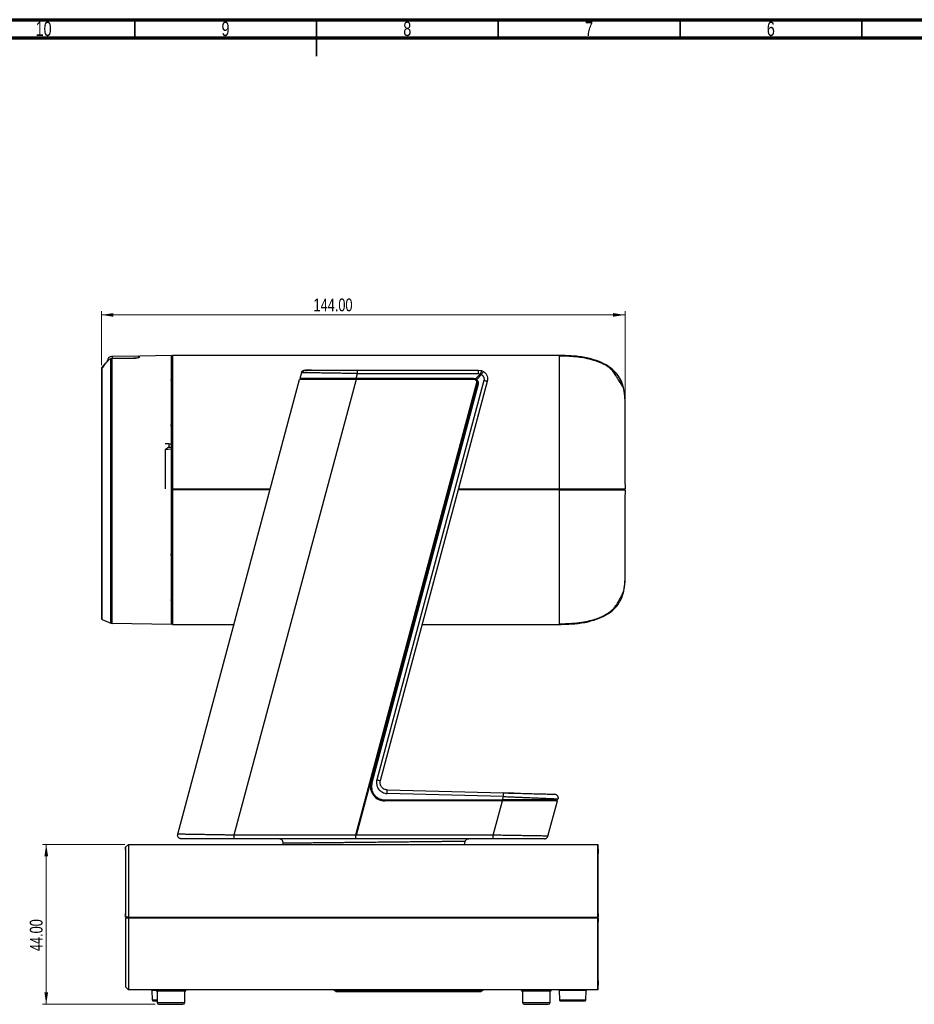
# Model space of a CAD drawing. Header units: millimetres. Extents: x 15 to 836, y 5 to 589.
# Tile 10 of 14: x 344 to 590, y 318 to 589. Entities that reach past the tile are written whole.
import ezdxf

# ---------------------------------------------------------------- set-up
doc = ezdxf.new("R2010")
doc.units = ezdxf.units.MM
doc.styles.add('SLDTEXTSTYLE0', font='TXT', dxfattribs={"width": 0.75})
doc.dimstyles.new('SLDDIMSTYLE1', dxfattribs={"dimtxt": 3.5, "dimasz": 3.302, "dimexe": 0, "dimexo": 0.0625, "dimgap": 0.875, "dimtad": 1, "dimrnd": 1e-09, "dimzin": 4, "dimdsep": 46, "dimtxsty": 'SLDTEXTSTYLE0', "dimsah": 1, "dimcen": 0.09, "dimadec": 0, "dimazin": 1, "dimtfac": 1, "dimtofl": 0, "dimtmove": 0, "dimatfit": 3, "dimfxl": 1, "dimfrac": 2, "dimtolj": 1, "dimtzin": 12, "dimarcsym": 0})

# ---------------------------------------------------------------- blocks, each defined once
blk = doc.blocks.new('_D_3')
at = {"color": 7, "linetype": 'Continuous', "lineweight": 0}
for p, q in [((366.35, 493.9), (366.35, 508.76)), ((366.35, 507.76), (510.35, 507.76)), ((510.35, 460.59), (510.35, 508.76))]:
    blk.add_line(p, q, dxfattribs=at)
at = {"color": 7, "linetype": 'Continuous', "lineweight": 18}
for points in [[(366.35, 507.76), (369.65, 507.25), (369.65, 508.26)], [(510.35, 507.76), (507.05, 508.26), (507.05, 507.25)]]:
    blk.add_solid(points, dxfattribs=at)
at = {"color": 7, "linetype": 'Continuous', "lineweight": 18, "insert": (424.67, 512.27), "char_height": 3.5, "attachment_point": 1, "style": 'SLDTEXTSTYLE0'}
blk.add_mtext('144.00', dxfattribs=at)
blk = doc.blocks.new('_D_4')
at = {"color": 7, "linetype": 'Continuous', "lineweight": 0}
for p, q in [((372.75, 362.04), (350.15, 362.04)), ((351.15, 362.04), (351.15, 318.04)), ((381.15, 318.04), (350.15, 318.04))]:
    blk.add_line(p, q, dxfattribs=at)
at = {"color": 7, "linetype": 'Continuous', "lineweight": 18}
for points in [[(351.15, 362.04), (350.64, 358.74), (351.66, 358.74)], [(351.15, 318.04), (351.66, 321.34), (350.64, 321.34)]]:
    blk.add_solid(points, dxfattribs=at)
at = {"color": 7, "linetype": 'Continuous', "lineweight": 18, "insert": (346.64, 332.68), "char_height": 3.5, "attachment_point": 1, "rotation": 90, "style": 'SLDTEXTSTYLE0'}
blk.add_mtext('44.00', dxfattribs=at)

msp = doc.modelspace()

# ---------------------------------------------------------------- linework, layer by layer
at = {"color": 7, "linetype": 'Continuous', "lineweight": 70}
for p, q in [((15, 589), (836, 589)), ((20, 584), (831, 584))]:
    msp.add_line(p, q, dxfattribs=at)
at = {"color": 7, "linetype": 'Continuous', "lineweight": 35}
for p, q in [((375.5, 584), (375.5, 589)), ((425.5, 589), (425.5, 579)), ((425.5, 584), (425.5, 589)), ((475.5, 584), (475.5, 589)), ((525.5, 584), (525.5, 589)), ((575.5, 584), (575.5, 589))]:
    msp.add_line(p, q, dxfattribs=at)
at = {"color": 7, "linetype": 'Continuous', "lineweight": 25}
for p, q in [((376.661, 496.434), (369.364, 496.306)), ((376.667, 496.015), (376.652, 496.434)), ((376.652, 496.116), (376.652, 496.434)), ((385.632, 496.59), (376.782, 496.436)), ((376.782, 496.099), (376.782, 496.436)), ((385.632, 422.59), (385.632, 496.59)), ((385.637, 496.29), (385.632, 496.19)), ((385.852, 496.29), (385.637, 496.29)), ((385.637, 496.29), (385.637, 459.896)), ((492.353, 496.59), (385.852, 496.59)), ((385.852, 496.59), (385.852, 459.89)), ((492.309, 496.364), (492.309, 496.59)), ((492.309, 496.59), (492.309, 496.364)), ((492.954, 496.391), (492.309, 496.412)), ((366.507, 493.122), (366.48, 493.214)), ((368.941, 495.663), (368.48, 495.481)), ((369.295, 422.876), (369.295, 495.733)), ((366.379, 493.091), (366.349, 492.901)), ((366.379, 493.09), (366.368, 493.02)), ((421.354, 491.849), (420.937, 490.29)), ((424.159, 492.574), (423.245, 492.574)), ((436.396, 490.29), (436.749, 491.608)), ((436.749, 492.59), (470.059, 492.59)), ((436.749, 491.608), (470.059, 491.608)), ((469.258, 490.16), (470.562, 491.521)), ((470.885, 491.352), (469.554, 489.962)), ((470.059, 492.59), (470.898, 492.445)), ((470.059, 491.608), (470.562, 491.521)), ((470.562, 491.521), (470.885, 491.352)), ((470.898, 492.445), (471.394, 492.204)), ((385.567, 489.554), (385.552, 490.029)), ((385.573, 489.504), (385.567, 489.554)), ((387.325, 364.849), (420.856, 489.99)), ((436.385, 489.99), (402.785, 364.59)), ((436.385, 489.99), (420.856, 489.99)), ((421.661, 490.29), (421.581, 489.99)), ((469.632, 489.39), (436.192, 364.59)), ((468.715, 489.99), (436.385, 489.99)), ((468.69, 490.29), (436.396, 490.29)), ((469.946, 488.656), (440.715, 378.943)), ((471.533, 489.695), (442.095, 379.832)), ((472.474, 489.443), (443.036, 379.58)), ((461.455, 457.863), (469.682, 488.733)), ((469.258, 490.16), (469.554, 489.962)), ((469.822, 489.629), (469.693, 489.146)), ((385.556, 477.179), (385.567, 478.237)), ((384.853, 472.315), (383.852, 472.238)), ((384.853, 472.315), (384.853, 471.375)), ((384.853, 472.315), (385.594, 472.315)), ((385.594, 472.315), (385.594, 471.375)), ((384.853, 471.375), (383.852, 470.672)), ((385.584, 470.769), (383.852, 470.672)), ((383.852, 470.672), (383.852, 459.891)), ((384.853, 471.375), (385.594, 471.375)), ((385.584, 470.769), (385.594, 471.375)), ((385.584, 459.89), (385.637, 459.896)), ((385.637, 459.59), (385.632, 459.59)), ((385.637, 459.896), (385.637, 459.59)), ((385.637, 459.896), (385.852, 459.895)), ((385.637, 459.59), (385.637, 422.89)), ((385.852, 459.59), (385.637, 459.59)), ((385.852, 459.89), (412.791, 459.89)), ((385.852, 459.59), (385.852, 422.59)), ((412.711, 459.59), (385.852, 459.59)), ((492.352, 459.59), (464.474, 459.59)), ((464.555, 459.89), (492.352, 459.89)), ((492.352, 459.59), (492.352, 459.89)), ((510.052, 459.89), (510.052, 459.59)), ((436.461, 364.584), (461.455, 457.863)), ((440.445, 379.02), (461.455, 457.863)), ((385.594, 447.809), (385.583, 448.463)), ((385.567, 440.943), (385.556, 442.01)), ((385.573, 440.62), (385.567, 440.943)), ((510.309, 434.559), (510.175, 433.251)), ((385.552, 429.152), (385.567, 429.627)), ((385.552, 429.152), (385.583, 428.162)), ((385.567, 429.627), (385.573, 429.677)), ((366.507, 423.921), (368.941, 422.947)), ((385.632, 422.59), (369.295, 422.876)), ((385.632, 422.99), (385.637, 422.89)), ((385.637, 422.89), (385.852, 422.89)), ((492.309, 422.771), (492.309, 422.819)), ((385.852, 422.59), (402.797, 422.59)), ((454.56, 422.59), (492.354, 422.59)), ((440.715, 378.943), (440.59, 377.99)), ((444.915, 377.063), (476.946, 376.224)), ((444.29, 374.29), (476.696, 374.29)), ((476.616, 373.99), (444.311, 373.99)), ((476.945, 375.218), (444.914, 376.056)), ((474.095, 364.584), (476.616, 373.99)), ((491.739, 373.99), (476.616, 373.99)), ((476.696, 374.29), (476.945, 375.218)), ((476.95, 376.178), (476.946, 376.224)), ((476.946, 376.224), (476.95, 376.178)), ((489.15, 364.332), (491.739, 373.99)), ((491.194, 375.823), (490.908, 375.831)), ((491.014, 373.99), (491.094, 374.29)), ((491.819, 374.29), (491.901, 374.599)), ((436.192, 364.59), (402.785, 364.59)), ((436.314, 363.59), (402.785, 363.59)), ((436.327, 364.546), (436.192, 364.59)), ((474.07, 363.59), (436.314, 363.59)), ((436.461, 364.584), (436.327, 364.546)), ((474.095, 364.584), (436.461, 364.584)), ((372.952, 360.54), (372.988, 361.276)), ((372.988, 361.276), (373.752, 362.04)), ((372.988, 361.276), (372.988, 342.04)), ((373.752, 362.04), (373.752, 342.04)), ((373.752, 362.04), (502.852, 362.04)), ((416.199, 362.349), (416.123, 362.04)), ((466.161, 362.04), (466.403, 362.884)), ((502.852, 362.04), (502.952, 359.54)), ((502.952, 343.035), (502.952, 359.54)), ((372.956, 342.04), (372.952, 343.035)), ((372.956, 342.04), (372.952, 343.035)), ((372.955, 341.74), (372.952, 340.747)), ((372.955, 341.74), (372.952, 340.747)), ((372.955, 341.74), (372.988, 341.74)), ((372.956, 342.04), (372.988, 342.04)), ((373.752, 342.04), (372.988, 342.04)), ((372.988, 341.74), (372.988, 322.805)), ((373.152, 342.04), (373.147, 341.74)), ((373.752, 342.04), (502.852, 342.04)), ((373.752, 341.74), (373.752, 322.04)), ((502.852, 341.74), (373.752, 341.74)), ((373.835, 342.04), (373.833, 341.74)), ((502.672, 342.04), (502.678, 341.74)), ((502.852, 342.04), (502.949, 342.04)), ((502.852, 322.04), (502.852, 341.74)), ((502.95, 341.74), (502.852, 341.74)), ((502.952, 343.035), (502.949, 342.04)), ((502.949, 342.04), (502.952, 343.035)), ((502.95, 341.74), (502.952, 340.748)), ((502.952, 340.748), (502.95, 341.74)), ((372.952, 340.747), (372.952, 323.54)), ((502.952, 324.54), (502.952, 340.748)), ((372.952, 323.54), (372.988, 322.805)), ((372.988, 322.805), (373.752, 322.04)), ((502.952, 324.54), (502.852, 322.04)), ((502.852, 322.04), (373.752, 322.04)), ((380.209, 321.847), (380.3, 319.233)), ((381.352, 322.04), (381.352, 321.79)), ((381.352, 321.79), (389.552, 321.79)), ((381.652, 321.79), (381.652, 318.54)), ((389.252, 318.54), (389.252, 321.79)), ((389.552, 321.79), (389.552, 322.04)), ((435.802, 321.79), (430.598, 321.79)), ((435.802, 321.79), (435.802, 322.04)), ((465.802, 321.79), (435.802, 321.79)), ((435.802, 321.79), (435.802, 321.54)), ((435.802, 321.54), (465.802, 321.54)), ((465.802, 321.79), (465.802, 322.04)), ((471.007, 321.79), (465.802, 321.79)), ((465.802, 321.79), (465.802, 321.54)), ((481.852, 322.04), (481.852, 321.79)), ((481.852, 321.79), (490.052, 321.79)), ((482.152, 321.79), (482.152, 318.54)), ((489.752, 318.54), (489.752, 321.79)), ((490.052, 321.79), (490.052, 322.04)), ((492.209, 321.847), (492.3, 319.233)), ((499.604, 319.233), (499.696, 321.847))]:
    msp.add_line(p, q, dxfattribs=at)
at = {"color": 8, "linetype": 'Continuous', "lineweight": 25}
for p, q in [((369.364, 495.768), (369.364, 496.306)), ((375.145, 495.838), (375.144, 495.863)), ((368.941, 422.947), (368.941, 495.663)), ((366.507, 423.921), (366.507, 493.122)), ((421.967, 490.291), (421.966, 490.287)), ((436.385, 489.99), (436.466, 490.29)), ((476.677, 374.29), (476.597, 373.99)), ((381.352, 321.847), (380.209, 321.847)), ((496.312, 321.847), (492.209, 321.847)), ((499.696, 321.847), (496.312, 321.847)), ((380.3, 319.233), (381.652, 319.233)), ((381.652, 318.54), (389.252, 318.54)), ((482.152, 318.54), (489.752, 318.54)), ((492.3, 319.233), (495.952, 319.233)), ((495.952, 319.233), (499.604, 319.233))]:
    msp.add_line(p, q, dxfattribs=at)
at = {"color": 7, "linetype": 'Continuous', "lineweight": 25, "flags": 128}
for points in [[(369.364, 495.768), (372.6, 495.821), (375.144, 495.863)], [(375.289, 495.841), (371.932, 495.781), (369.295, 495.733)], [(366.349, 492.904), (366.349, 491.867), (366.349, 490.636), (366.349, 489.218), (366.349, 487.621), (366.349, 485.856), (366.349, 483.933), (366.349, 481.863), (366.349, 479.659), (366.349, 477.335), (366.349, 474.903), (366.349, 472.379), (366.349, 469.779), (366.349, 467.117), (366.349, 464.41), (366.349, 461.674), (366.349, 458.925), (366.349, 456.18), (366.349, 453.456), (366.349, 450.769), (366.349, 448.134), (366.349, 445.569), (366.349, 443.088), (366.349, 440.707), (366.349, 438.439), (366.349, 436.298), (366.349, 434.298), (366.349, 432.45), (366.349, 430.765), (366.349, 429.254), (366.349, 427.925), (366.349, 426.787), (366.349, 425.846), (366.349, 425.109), (366.349, 424.579), (366.349, 424.26), (366.349, 424.153)], [(372.952, 360.54), (372.952, 360.432), (372.952, 360.108), (372.952, 359.572), (372.952, 358.83), (372.952, 357.891), (372.952, 356.766), (372.952, 355.469), (372.952, 354.014), (372.952, 352.419), (372.952, 350.702), (372.952, 348.883), (372.952, 346.984), (372.952, 345.027), (372.952, 343.035)], [(502.852, 342.04), (502.852, 344.131), (502.852, 346.199), (502.852, 348.221), (502.852, 350.175), (502.852, 352.04), (502.852, 353.796), (502.852, 355.423), (502.852, 356.903), (502.852, 358.221), (502.852, 359.361), (502.852, 360.311), (502.852, 361.062), (502.852, 361.603), (502.852, 361.931), (502.852, 362.04)]]:
    msp.add_lwpolyline(points, dxfattribs=at)
at = {"color": 7, "linetype": 'Continuous', "lineweight": 25}
for centre, radius, start, end in [((366.704, 492.769), 0.498, 104.09451, 116.69326), ((468.715, 488.99), 1, 23.54873, 90), ((366.599, 424.153), 0.25, 180, 248.19783), ((369.312, 423.875), 1, 248.19859, 269), ((444.311, 377.99), 4, 165.08074, 270.00191), ((380.009, 321.84), 0.2, 1.99979, 90), ((429.936, 321.04), 1, 48.59038, 90), ((431.259, 322.54), 1, 228.59038, 270.00014), ((470.345, 322.54), 1, 270, 311.40947), ((471.668, 321.04), 1, 90, 131.40978), ((492.009, 321.84), 0.2, 1.99979, 90), ((499.895, 321.84), 0.2, 90, 178.00021), ((380.5, 319.24), 0.2, 182.0002, 270), ((382.152, 318.54), 0.5, 180, 270), ((388.752, 318.54), 0.5, 270, 0), ((482.652, 318.54), 0.5, 180, 270), ((489.252, 318.54), 0.5, 270, 0), ((492.5, 319.24), 0.2, 182.0002, 270), ((499.404, 319.24), 0.2, 270, 357.9998)]:
    msp.add_arc(centre, radius, start, end, dxfattribs=at)
at = {"color": 8, "linetype": 'Continuous', "lineweight": 25}
msp.add_arc((366.584, 492.901), 0.235, 109.33839, 179.13967, dxfattribs=at)
at = {"color": 7, "linetype": 'Continuous', "lineweight": 25}
msp.add_ellipse((436.314, 364.59), major_axis=(0, 1), ratio=0.0126448, start_param=3.1415927, end_param=4.6676046, dxfattribs=at)
for points, knots in [([(369.364, 496.306), (369.207, 496.296), (368.924, 496.278), (368.554, 496.138), (368.267, 495.915), (368.071, 495.616), (368.019, 494.97), (368.044, 495.276), (368.036, 495.152), (368.038, 495.138), (368.037, 495.073), (368.038, 495.01), (368.037, 494.96), (368.037, 494.939)], [0, 0, 0, 0, 0.0748672, 0.1346697, 0.1864488, 0.2447292, 0.3089561, 0.4305082, 0.5520604, 0.6736125, 0.7951646, 0.9167167, 1, 1, 1, 1]), ([(375.144, 495.863), (375.341, 495.87), (375.736, 495.885), (376.234, 495.951), (376.583, 496.034), (376.629, 496.089), (376.651, 496.116)], [0, 0, 0, 0, 0.24982416, 0.49986579, 0.74994291, 1, 1, 1, 1]), ([(376.782, 496.099), (376.76, 496.071), (376.715, 496.016), (376.37, 495.931), (375.876, 495.863), (375.485, 495.848), (375.289, 495.841)], [0, 0, 0, 0, 0.2499633, 0.5001717, 0.7501908, 1, 1, 1, 1]), ([(510.309, 484.622), (510.259, 485.564), (510.165, 487.367), (509.288, 489.886), (507.833, 492.018), (505.783, 493.736), (503.182, 495.042), (500.04, 495.952), (496.355, 496.502), (493.715, 496.56), (492.309, 496.591)], [0, 0, 0, 0, 0.1152255, 0.22043, 0.3223031, 0.4281677, 0.5445963, 0.6765923, 0.82762, 1, 1, 1, 1]), ([(510.248, 485.945), (510.194, 486.371), (510.093, 487.162), (509.8, 488), (509.477, 488.562), (509.177, 488.949), (508.998, 489.142), (508.874, 489.312), (508.775, 489.46), (508.668, 489.632), (508.502, 489.91), (508.274, 490.31), (507.982, 490.822), (507.659, 491.369), (507.32, 491.891), (506.804, 492.53), (506.208, 493.107), (505.393, 493.696), (504.578, 494.162), (503.382, 494.716), (501.644, 495.335), (499.55, 495.83), (497.252, 496.173), (494.884, 496.377), (493.192, 496.396), (492.31, 496.406)], [0, 0, 0, 0, 0.0931367, 0.1726752, 0.237571, 0.2762327, 0.291978, 0.2984709, 0.3045702, 0.3109664, 0.318285, 0.3372559, 0.363551, 0.3980628, 0.4369479, 0.4713014, 0.5266907, 0.5493479, 0.5808858, 0.6179755, 0.6812457, 0.7637275, 0.8317707, 0.9122654, 1, 1, 1, 1]), ([(366.379, 493.089), (366.38, 493.093), (366.386, 493.121), (366.418, 493.168), (366.459, 493.199), (366.48, 493.214)], [0, 0, 0, 0, 0.0662095, 0.5343942, 1, 1, 1, 1]), ([(366.48, 493.214), (366.483, 493.246), (366.491, 493.325), (366.546, 493.404), (366.602, 493.446), (366.613, 493.455)], [0, 0, 0, 0, 0.3567487, 0.8661378, 1, 1, 1, 1]), ([(366.583, 493.252), (366.566, 493.227), (366.536, 493.183), (366.516, 493.141), (366.507, 493.122)], [0, 0, 0, 0, 0.5622164, 1, 1, 1, 1]), ([(368.276, 495.352), (367.943, 495.028), (367.364, 494.465), (366.799, 493.708), (366.56, 493.387)], [0, 0, 0, 0, 0.5754889, 1, 1, 1, 1]), ([(368.48, 495.481), (368.121, 495.123), (367.481, 494.485), (366.857, 493.628), (366.583, 493.252)], [0, 0, 0, 0, 0.5609102, 1, 1, 1, 1]), ([(368.235, 495.304), (368.258, 495.332), (368.325, 495.41), (368.419, 495.453), (368.48, 495.481)], [0, 0, 0, 0, 0.3584089, 1, 1, 1, 1]), ([(368.245, 495.316), (368.303, 495.383), (368.436, 495.535), (368.821, 495.721), (369.149, 495.749), (369.364, 495.768)], [0, 0, 0, 0, 0.2140631, 0.4869735, 1, 1, 1, 1]), ([(368.941, 495.663), (369.005, 495.685), (369.12, 495.723), (369.242, 495.73), (369.295, 495.733)], [0, 0, 0, 0, 0.559863, 1, 1, 1, 1]), ([(510.05, 487.164), (510.027, 487.271), (509.967, 487.554), (509.818, 488.009), (509.627, 488.507), (509.455, 488.914), (509.33, 489.202), (509.131, 489.651), (508.923, 490.12), (508.475, 490.873), (507.919, 491.608), (507.216, 492.344), (506.466, 492.996), (505.894, 493.348), (505.668, 493.487)], [0, 0, 0, 0, 0.0737916, 0.1950147, 0.2818285, 0.3158261, 0.3473285, 0.3805342, 0.4819416, 0.5877917, 0.6796014, 0.7830782, 0.9144754, 1, 1, 1, 1]), ([(421.354, 491.849), (421.393, 491.952), (421.469, 492.158), (421.702, 492.394), (421.94, 492.537), (422.099, 492.556), (422.15, 492.562)], [0, 0, 0, 0, 0.2880734, 0.5761468, 0.8642202, 1, 1, 1, 1]), ([(436.749, 491.608), (436.188, 491.617), (435.167, 491.635), (433.634, 491.66), (432.205, 491.683), (430.581, 491.71), (428.901, 491.738), (427.223, 491.764), (425.479, 491.791), (423.805, 491.818), (422.409, 491.838), (421.521, 491.85), (421.41, 491.85), (421.354, 491.849)], [0, 0, 0, 0, 0.0706072, 0.1287183, 0.1951875, 0.255867, 0.3454778, 0.4299305, 0.5092551, 0.635774, 0.756841, 0.8791669, 1, 1, 1, 1]), ([(422.281, 492.524), (422.187, 492.479), (421.999, 492.388), (421.793, 492.154), (421.679, 491.964), (421.66, 491.857), (421.659, 491.848)], [0, 0, 0, 0, 0.324299, 0.6533584, 0.9723267, 1, 1, 1, 1]), ([(422.196, 492.544), (422.197, 492.538), (422.198, 492.516), (422.615, 492.469), (422.916, 492.434)], [0, 0, 0, 0, 0.2786726, 1, 1, 1, 1]), ([(422.269, 492.59), (422.478, 492.59), (422.864, 492.59), (423.919, 492.59), (424.401, 492.59)], [0, 0, 0, 0, 0.5427435, 1, 1, 1, 1]), ([(423.693, 492.524), (423.434, 492.544), (422.92, 492.584), (422.708, 492.588), (422.603, 492.59)], [0, 0, 0, 0, 0.5034616, 1, 1, 1, 1]), ([(424.401, 492.59), (424.739, 492.59), (425.418, 492.59), (426.68, 492.59), (428.093, 492.59), (429.654, 492.59), (431.325, 492.59), (433.078, 492.59), (434.896, 492.59), (436.129, 492.59), (436.749, 492.59)], [0, 0, 0, 0, 0.1226994, 0.2462281, 0.3722396, 0.4974432, 0.6223419, 0.748003, 0.873151, 1, 1, 1, 1]), ([(470.898, 492.445), (470.893, 492.433), (470.885, 492.415), (470.843, 492.3), (470.799, 492.181), (470.746, 492.033), (470.668, 491.818), (470.604, 491.638), (470.562, 491.521)], [0, 0, 0, 0, 0.2396822, 0.368505, 0.4999993, 0.6314937, 0.7603168, 1, 1, 1, 1]), ([(470.885, 491.352), (471.009, 491.257), (471.262, 491.064), (471.503, 490.639), (471.614, 490.162), (471.559, 489.848), (471.533, 489.695)], [0, 0, 0, 0, 0.2435976, 0.5, 0.7564024, 1, 1, 1, 1]), ([(471.394, 492.204), (471.623, 492.025), (472.067, 491.678), (472.45, 490.939), (472.605, 490.173), (472.516, 489.681), (472.474, 489.443)], [0, 0, 0, 0, 0.2722645, 0.529699, 0.7722834, 1, 1, 1, 1]), ([(436.396, 490.29), (435.747, 490.291), (434.592, 490.291), (433.108, 490.289), (431.955, 490.289), (430.998, 490.29), (429.495, 490.291), (427.588, 490.292), (425.447, 490.29), (423.66, 490.289), (422.469, 490.29), (421.737, 490.291), (421.115, 490.29), (421.01, 490.29), (420.937, 490.29)], [0, 0, 0, 0, 0.081571, 0.1451851, 0.1890061, 0.23114, 0.2715887, 0.392124, 0.5024268, 0.6152814, 0.7315753, 0.7939343, 0.8582787, 1, 1, 1, 1]), ([(421.661, 490.29), (421.681, 490.29), (421.718, 490.289), (422.011, 490.285), (422.399, 490.288), (422.748, 490.289), (422.91, 490.29)], [0, 0, 0, 0, 0.28356311, 0.55733121, 0.79284031, 1, 1, 1, 1]), ([(469.554, 489.962), (469.644, 489.866), (469.81, 489.691), (469.949, 489.362), (470.011, 489.016), (469.968, 488.779), (469.946, 488.656)], [0, 0, 0, 0, 0.2741824, 0.4999918, 0.7394202, 1, 1, 1, 1]), ([(469.682, 488.733), (469.701, 488.845), (469.74, 489.068), (469.668, 489.283), (469.632, 489.39)], [0, 0, 0, 0, 0.5024164, 1, 1, 1, 1]), ([(510.309, 484.622), (510.309, 484.581), (510.309, 484.5), (510.31, 483.844), (510.312, 482.811), (510.314, 481.376), (510.317, 479.578), (510.321, 477.443), (510.325, 475.006), (510.33, 472.31), (510.335, 469.401), (510.341, 466.326), (510.346, 463.138), (510.35, 460.972), (510.352, 459.89)], [0, 0, 0, 0, 0.083219, 0.1668044, 0.2500294, 0.3332573, 0.4168374, 0.5000423, 0.5832589, 0.6668334, 0.7500352, 0.8332423, 0.9168003, 1, 1, 1, 1]), ([(385.584, 477.179), (385.584, 476.38), (385.584, 474.78), (385.584, 473.092), (385.584, 472.248)], [0, 0, 0, 0, 0.5000013, 1, 1, 1, 1]), ([(492.316, 428.759), (492.316, 429.209), (492.318, 430.52), (492.321, 433.26), (492.325, 436.882), (492.33, 440.938), (492.335, 445.31), (492.341, 449.931), (492.347, 454.719), (492.35, 457.966), (492.352, 459.59)], [0, 0, 0, 0, 0.068822, 0.2004843, 0.333749, 0.4670095, 0.6002651, 0.7335156, 0.8667606, 1, 1, 1, 1]), ([(492.352, 459.89), (493.411, 459.89), (495.531, 459.89), (498.692, 459.89), (501.531, 459.89), (504, 459.89), (505.863, 459.89), (507.33, 459.89), (508.433, 459.89), (509.291, 459.89), (509.918, 459.89), (510.289, 459.89), (510.331, 459.89), (510.352, 459.89)], [0, 0, 0, 0, 0.1295717, 0.2592486, 0.3883607, 0.4841523, 0.5797213, 0.646915, 0.7140438, 0.7814105, 0.8488209, 0.9243549, 1, 1, 1, 1]), ([(492.352, 459.59), (493.687, 459.59), (496.336, 459.59), (499.599, 459.59), (502.085, 459.59), (503.549, 459.59), (504.652, 459.59), (505.435, 459.59), (506.177, 459.59), (507.229, 459.59), (508.461, 459.59), (509.571, 459.591), (510.243, 459.591), (510.315, 459.59), (510.352, 459.59)], [0, 0, 0, 0, 0.1633436, 0.3240507, 0.4019243, 0.4776362, 0.5146951, 0.5512684, 0.587442, 0.6233447, 0.7142064, 0.804042, 0.8978373, 1, 1, 1, 1]), ([(510.052, 459.59), (510.026, 459.59), (509.975, 459.59), (509.466, 459.59), (508.507, 459.59), (507.089, 459.59), (505.383, 459.59), (503.263, 459.59), (500.764, 459.59), (497.939, 459.59), (495.136, 459.59), (493.276, 459.59), (492.352, 459.59)], [0, 0, 0, 0, 0.0845666, 0.1724719, 0.2631863, 0.3540632, 0.4421552, 0.5269097, 0.6491538, 0.7679654, 0.884652, 1, 1, 1, 1]), ([(510.352, 459.59), (510.327, 459.59), (510.277, 459.59), (509.844, 459.59), (509.159, 459.59), (508.291, 459.59), (507.199, 459.59), (505.739, 459.59), (503.87, 459.59), (501.398, 459.59), (498.585, 459.59), (495.477, 459.59), (493.394, 459.59), (492.352, 459.59)], [0, 0, 0, 0, 0.0826205, 0.1650805, 0.2301705, 0.2952306, 0.3602209, 0.4252711, 0.5216313, 0.6182148, 0.7451635, 0.8726322, 1, 1, 1, 1]), ([(510.352, 459.59), (510.35, 458.5), (510.347, 456.316), (510.341, 453.096), (510.336, 449.987), (510.33, 447.043), (510.326, 444.313), (510.321, 441.843), (510.318, 439.678), (510.314, 437.854), (510.312, 436.397), (510.31, 435.349), (510.309, 434.683), (510.309, 434.6), (510.309, 434.559)], [0, 0, 0, 0, 0.0832042, 0.1667721, 0.2499645, 0.3331766, 0.4167549, 0.4999572, 0.5831725, 0.6667565, 0.7499702, 0.8332059, 0.9167889, 1, 1, 1, 1]), ([(510.352, 459.59), (510.35, 458.499), (510.347, 456.52), (510.341, 453.29), (510.336, 450.33), (510.331, 447.505), (510.328, 445.777), (510.326, 444.699), (510.325, 444.207), (510.325, 443.724), (510.324, 443.251), (510.323, 442.788), (510.322, 442.335), (510.322, 441.979), (510.321, 441.596), (510.32, 441.081), (510.319, 440.404), (510.318, 439.739), (510.317, 439.211), (510.316, 438.75), (510.315, 438.362), (510.315, 438.014), (510.314, 437.726), (510.314, 437.45), (510.313, 437.185), (510.313, 436.932), (510.312, 436.692), (510.312, 436.529), (510.312, 436.366), (510.311, 436.13), (510.311, 435.803), (510.31, 435.491), (510.31, 435.24), (510.309, 434.931), (510.309, 434.629), (510.309, 434.582), (510.309, 434.559)], [0, 0, 0, 0, 0.0832922, 0.1509429, 0.2504467, 0.3198384, 0.3898249, 0.4055438, 0.4212629, 0.4369821, 0.4527015, 0.4684212, 0.4841411, 0.4998613, 0.5063189, 0.5256316, 0.5569264, 0.5847054, 0.6068866, 0.6248992, 0.646781, 0.6615182, 0.6762556, 0.6909932, 0.7057309, 0.7204688, 0.735207, 0.7499455, 0.7519279, 0.7678739, 0.798816, 0.8268331, 0.8499651, 0.8749883, 0.9374935, 1, 1, 1, 1]), ([(492.309, 422.59), (493.715, 422.621), (496.355, 422.679), (500.04, 423.229), (503.182, 424.139), (505.783, 425.445), (507.833, 427.162), (509.288, 429.295), (510.165, 431.814), (510.259, 433.617), (510.309, 434.559)], [0, 0, 0, 0, 0.17238, 0.3234077, 0.4554037, 0.5718323, 0.6776969, 0.77957, 0.8847745, 1, 1, 1, 1]), ([(492.309, 422.771), (493.435, 422.791), (495.49, 422.827), (498.292, 423.136), (500.565, 423.573), (502.386, 424.096), (503.826, 424.658), (504.969, 425.224), (505.954, 425.84), (506.808, 426.536), (507.561, 427.327), (508.099, 428.067), (508.455, 428.674), (508.728, 429.164), (508.992, 429.659), (509.238, 430.136), (509.453, 430.57), (509.718, 431.133), (509.959, 431.736), (510.153, 432.424), (510.214, 432.95), (510.249, 433.244)], [0, 0, 0, 0, 0.1210167, 0.2206832, 0.3025069, 0.3694926, 0.4241214, 0.4683487, 0.5069616, 0.5474843, 0.5926929, 0.6442877, 0.6724812, 0.6970075, 0.7171337, 0.7349752, 0.7532166, 0.7741846, 0.8291012, 0.9043256, 1, 1, 1, 1]), ([(492.309, 422.771), (493.435, 422.791), (495.49, 422.827), (498.292, 423.136), (500.565, 423.573), (502.386, 424.096), (503.826, 424.658), (504.969, 425.224), (505.954, 425.84), (506.808, 426.536), (507.561, 427.327), (508.099, 428.067), (508.455, 428.674), (508.728, 429.164), (508.992, 429.659), (509.238, 430.136), (509.453, 430.57), (509.718, 431.133), (509.959, 431.736), (510.153, 432.424), (510.214, 432.95), (510.249, 433.244)], [0, 0, 0, 0, 0.12101671, 0.22068321, 0.3025069, 0.36949258, 0.42412139, 0.46834873, 0.50696163, 0.54748433, 0.59269287, 0.64428769, 0.67248117, 0.69700746, 0.71713369, 0.73497523, 0.75321659, 0.77418456, 0.82910124, 0.90432563, 1, 1, 1, 1]), ([(492.309, 422.59), (492.309, 422.655), (492.309, 422.785), (492.31, 423.577), (492.311, 424.466), (492.311, 424.811)], [0, 0, 0, 0, 0.3796422, 0.7592835, 1, 1, 1, 1]), ([(442.095, 379.832), (442.05, 379.609), (441.961, 379.165), (442.026, 378.482), (442.226, 377.832), (442.569, 377.243), (443.036, 376.748), (443.602, 376.372), (444.238, 376.117), (444.689, 376.076), (444.914, 376.056)], [0, 0, 0, 0, 0.1253323, 0.2503375, 0.3754301, 0.5002317, 0.6250056, 0.7500088, 0.8748208, 1, 1, 1, 1]), ([(444.915, 377.063), (444.765, 377.077), (444.465, 377.104), (444.041, 377.272), (443.664, 377.523), (443.346, 377.86), (443.113, 378.265), (442.983, 378.709), (442.95, 379.155), (443.007, 379.44), (443.036, 379.58)], [0, 0, 0, 0, 0.1250196, 0.2500429, 0.3741721, 0.5000699, 0.6319697, 0.7592546, 0.8819295, 1, 1, 1, 1]), ([(440.59, 377.99), (440.639, 377.53), (440.713, 376.82), (441.171, 375.956), (441.792, 375.186), (442.838, 374.457), (443.806, 374.346), (444.29, 374.29)], [0, 0, 0, 0, 0.2371766, 0.3657618, 0.5006651, 0.7499226, 1, 1, 1, 1]), ([(476.677, 374.29), (477.191, 374.29), (477.744, 374.29), (478.288, 374.29), (478.327, 374.29)], [0, 0, 0, 0, 0.9291863, 1, 1, 1, 1]), ([(491.819, 374.29), (491.8, 374.291), (491.761, 374.292), (491.47, 374.295), (491.045, 374.293), (490.457, 374.29), (489.655, 374.289), (488.613, 374.29), (487.417, 374.291), (486.073, 374.29), (484.576, 374.289), (483.041, 374.29), (481.516, 374.291), (480.102, 374.292), (478.484, 374.29), (477.351, 374.29), (476.696, 374.29)], [0, 0, 0, 0, 0.0728236, 0.1432894, 0.2042659, 0.2679002, 0.343049, 0.4196643, 0.4977945, 0.569781, 0.64695, 0.7293233, 0.790268, 0.8556611, 0.9166597, 1, 1, 1, 1]), ([(476.945, 375.218), (477.426, 375.197), (478.284, 375.162), (479.493, 375.112), (480.609, 375.066), (481.701, 375.021), (483.074, 374.964), (484.611, 374.9), (486.226, 374.833), (487.664, 374.774), (488.921, 374.722), (489.986, 374.678), (490.966, 374.637), (491.739, 374.605), (491.848, 374.601), (491.901, 374.599)], [0, 0, 0, 0, 0.0616899, 0.1100296, 0.156568, 0.208337, 0.2561311, 0.3453488, 0.4290921, 0.5073809, 0.5922067, 0.6744421, 0.7541323, 0.8780459, 1, 1, 1, 1]), ([(476.946, 376.224), (477.858, 376.2), (479.683, 376.152), (482.309, 376.084), (484.737, 376.02), (486.874, 375.964), (488.642, 375.918), (489.954, 375.883), (490.802, 375.861), (490.909, 375.858), (490.962, 375.857)], [0, 0, 0, 0, 0.1251162, 0.2501755, 0.3752183, 0.5002297, 0.6252055, 0.7501513, 0.8750583, 1, 1, 1, 1]), ([(479.741, 376.123), (479.633, 376.126), (478.731, 376.149), (477.784, 376.174), (476.951, 376.196)], [0, 0, 0, 0, 0.1206364, 1, 1, 1, 1]), ([(490.959, 374.293), (490.994, 374.292), (491.078, 374.291), (491.088, 374.291), (491.094, 374.29)], [0, 0, 0, 0, 0.41604403, 1, 1, 1, 1]), ([(402.785, 364.59), (402.296, 364.599), (401.426, 364.614), (400.193, 364.634), (399.047, 364.653), (397.925, 364.672), (396.667, 364.693), (395.358, 364.715), (394.02, 364.738), (392.831, 364.757), (391.607, 364.777), (390.403, 364.798), (389.292, 364.817), (388.282, 364.833), (387.491, 364.847), (387.38, 364.849), (387.325, 364.849)], [0, 0, 0, 0, 0.0612681, 0.1091955, 0.1558615, 0.2078451, 0.2552592, 0.3236956, 0.3888126, 0.4506199, 0.5091289, 0.5946788, 0.6774199, 0.7574107, 0.8797059, 1, 1, 1, 1]), ([(402.785, 363.59), (401.851, 363.59), (399.985, 363.59), (397.283, 363.59), (394.776, 363.59), (392.559, 363.59), (390.718, 363.59), (389.347, 363.59), (388.458, 363.59), (388.347, 363.59), (388.291, 363.59)], [0, 0, 0, 0, 0.1251287, 0.2502173, 0.3752651, 0.5002819, 0.6252543, 0.7501828, 0.8750808, 1, 1, 1, 1]), ([(415.434, 363.569), (415.506, 363.549), (415.653, 363.508), (415.854, 363.383), (416.025, 363.212), (416.15, 363.005), (416.219, 362.78), (416.238, 362.557), (416.212, 362.416), (416.199, 362.348)], [0, 0, 0, 0, 0.1385989, 0.2850965, 0.4358885, 0.5866807, 0.7331789, 0.8717786, 1, 1, 1, 1]), ([(466.397, 362.866), (466.432, 362.958), (466.506, 363.151), (466.727, 363.387), (467.021, 363.558), (467.247, 363.579), (467.359, 363.59)], [0, 0, 0, 0, 0.2272276, 0.4773676, 0.7397166, 1, 1, 1, 1]), ([(488.185, 363.59), (488.131, 363.59), (488.023, 363.59), (487.163, 363.59), (485.836, 363.59), (484.052, 363.59), (481.898, 363.59), (479.456, 363.59), (476.818, 363.59), (474.986, 363.59), (474.07, 363.59)], [0, 0, 0, 0, 0.124919, 0.2498196, 0.374748, 0.49972, 0.6247356, 0.7497826, 0.8748685, 1, 1, 1, 1]), ([(489.15, 364.332), (489.096, 364.332), (488.987, 364.334), (488.116, 364.349), (486.755, 364.371), (485.137, 364.399), (483.45, 364.426), (481.825, 364.454), (480.041, 364.484), (478.174, 364.515), (476.205, 364.548), (474.832, 364.571), (474.095, 364.584)], [0, 0, 0, 0, 0.12150785, 0.24494648, 0.36496607, 0.49088247, 0.56928955, 0.65318275, 0.74258665, 0.824568, 0.90590679, 1, 1, 1, 1]), ([(466.397, 362.866), (466.374, 362.866), (466.326, 362.865), (465.942, 362.861), (465.327, 362.855), (464.477, 362.847), (463.413, 362.835), (462.288, 362.823), (461.155, 362.812), (460.075, 362.801), (458.852, 362.789), (457.467, 362.775), (455.93, 362.759), (454.3, 362.742), (452.58, 362.724), (450.829, 362.707), (449.005, 362.688), (447.222, 362.67), (445.41, 362.651), (443.458, 362.63), (441.424, 362.61), (439.453, 362.59), (437.848, 362.573), (436.329, 362.557), (434.826, 362.542), (433.276, 362.526), (431.516, 362.507), (429.587, 362.488), (427.466, 362.465), (425.506, 362.445), (423.646, 362.426), (421.957, 362.409), (420.453, 362.394), (419.183, 362.38), (418.119, 362.368), (417.27, 362.36), (416.655, 362.354), (416.27, 362.35), (416.223, 362.349), (416.199, 362.349)], [0, 0, 0, 0, 0.0308662, 0.0619578, 0.0932962, 0.1249025, 0.1549347, 0.185763, 0.2067694, 0.2281401, 0.2498785, 0.2742103, 0.2994441, 0.3242474, 0.3489327, 0.3749403, 0.3982735, 0.4238574, 0.4465025, 0.4697766, 0.5000504, 0.5253256, 0.5461781, 0.562611, 0.5849747, 0.6058249, 0.6251635, 0.6574357, 0.6876876, 0.7196303, 0.7501907, 0.782634, 0.8142597, 0.8450843, 0.8751253, 0.9067231, 0.938052, 0.9691361, 1, 1, 1, 1]), ([(502.758, 341.74), (502.757, 341.765), (502.756, 341.815), (502.755, 341.915), (502.753, 341.99), (502.752, 342.04)], [0, 0, 0, 0, 0.2470737, 0.496124, 1, 1, 1, 1]), ([(380.5, 319.04), (380.546, 319.04), (380.616, 319.04), (381.053, 319.04), (381.372, 319.04), (381.605, 319.04), (381.652, 319.04)], [0, 0, 0, 0, 0.4486636, 0.69287, 0.9368905, 1, 1, 1, 1]), ([(382.152, 318.04), (382.197, 318.04), (382.265, 318.04), (382.676, 318.04), (383.102, 318.04), (383.627, 318.04), (384.396, 318.04), (385.452, 318.04), (386.508, 318.04), (387.277, 318.04), (387.802, 318.04), (388.229, 318.04), (388.64, 318.04), (388.708, 318.04), (388.752, 318.04)], [0, 0, 0, 0, 0.1197215, 0.1848348, 0.25, 0.3151133, 0.3802785, 0.5, 0.6197215, 0.6848348, 0.75, 0.8151133, 0.8802785, 1, 1, 1, 1]), ([(482.652, 318.04), (482.697, 318.04), (482.765, 318.04), (483.176, 318.04), (483.602, 318.04), (484.127, 318.04), (484.896, 318.04), (485.952, 318.04), (487.008, 318.04), (487.777, 318.04), (488.302, 318.04), (488.729, 318.04), (489.14, 318.04), (489.208, 318.04), (489.252, 318.04)], [0, 0, 0, 0, 0.1197215, 0.1848348, 0.25, 0.3151133, 0.3802785, 0.5, 0.6197215, 0.6848348, 0.75, 0.8151133, 0.8802785, 1, 1, 1, 1]), ([(492.5, 319.04), (492.5, 319.04), (492.864, 319.04), (494.159, 319.04), (495.037, 319.04), (495.952, 319.04)], [0, 0, 0, 0, 0.5, 0.5, 1, 1, 1, 1]), ([(495.952, 319.04), (495.994, 319.04), (496.105, 319.04), (496.321, 319.04), (496.597, 319.04), (497.014, 319.04), (497.527, 319.04), (498.099, 319.04), (498.592, 319.04), (498.982, 319.04), (499.247, 319.04), (499.369, 319.04), (499.4, 319.04), (499.403, 319.04), (499.404, 319.04)], [0, 0, 0, 0, 0.0232892, 0.0619981, 0.1210869, 0.1788487, 0.3012461, 0.4276034, 0.5552959, 0.6806805, 0.8060567, 0.9228789, 0.9815093, 1, 1, 1, 1])]:
    msp.add_open_spline(points, degree=3, knots=knots, dxfattribs=at)
at = {"color": 8, "linetype": 'Continuous', "lineweight": 25}
for points, knots in [([(492.352, 459.89), (492.35, 461.423), (492.347, 464.395), (492.342, 468.642), (492.337, 472.499), (492.334, 475.428), (492.331, 477.56), (492.329, 479.028), (492.328, 480.396), (492.326, 481.667), (492.325, 482.844), (492.324, 483.931), (492.322, 484.93), (492.321, 486.462), (492.318, 488.422), (492.316, 490.623), (492.314, 492.482), (492.312, 494.171), (492.31, 495.49), (492.309, 496.248), (492.309, 496.348), (492.309, 496.364)], [0, 0, 0, 0, 0.0848884, 0.1645814, 0.2390779, 0.3083768, 0.3410862, 0.3724948, 0.4026025, 0.4314094, 0.4589153, 0.4851202, 0.5100242, 0.5336272, 0.6035376, 0.6725338, 0.7406158, 0.8077837, 0.8958919, 0.9823762, 1, 1, 1, 1]), ([(492.309, 422.819), (492.309, 422.836), (492.309, 422.936), (492.31, 423.702), (492.312, 425.034), (492.314, 426.739), (492.315, 428.193), (492.317, 429.357), (492.317, 430.097), (492.318, 430.874), (492.319, 431.689), (492.32, 432.539), (492.322, 433.952), (492.325, 436.151), (492.329, 439.434), (492.333, 443.043), (492.337, 446.857), (492.342, 450.75), (492.347, 455.04), (492.35, 458.041), (492.352, 459.59)], [0, 0, 0, 0, 0.01753047, 0.10399506, 0.1921023, 0.25928192, 0.3273863, 0.35030193, 0.37332043, 0.39644179, 0.41966601, 0.4429931, 0.46642305, 0.53170504, 0.60644252, 0.69063187, 0.7599976, 0.83468165, 0.91468286, 1, 1, 1, 1]), ([(476.945, 375.218), (476.948, 375.349), (476.954, 375.613), (476.957, 375.941), (476.955, 376.143), (476.951, 376.17), (476.95, 376.178)], [0, 0, 0, 0, 0.2938709, 0.5877417, 0.8816126, 1, 1, 1, 1])]:
    msp.add_open_spline(points, degree=3, knots=knots, dxfattribs=at)
at = {"color": 7, "linetype": 'Continuous', "lineweight": 25}
for points in [[(436.749, 491.608), (436.749, 491.737), (436.749, 491.996), (436.749, 492.32), (436.749, 492.546), (436.749, 492.576), (436.749, 492.59)], [(470.059, 491.608), (470.059, 491.737), (470.059, 491.996), (470.059, 492.32), (470.059, 492.546), (470.059, 492.576), (470.059, 492.59)], [(471.394, 492.204), (471.389, 492.19), (471.379, 492.161), (471.263, 491.963), (471.093, 491.683), (470.954, 491.462), (470.885, 491.352)], [(468.69, 490.29), (468.788, 490.285), (468.985, 490.273), (469.167, 490.198), (469.258, 490.16)], [(472.474, 489.443), (472.46, 489.447), (472.431, 489.455), (472.215, 489.513), (471.905, 489.596), (471.657, 489.662), (471.533, 489.695)], [(442.095, 379.832), (442.219, 379.799), (442.467, 379.732), (442.777, 379.649), (442.994, 379.591), (443.022, 379.583), (443.036, 379.58)], [(444.914, 376.056), (444.917, 376.188), (444.924, 376.451), (444.926, 376.784), (444.924, 377.017), (444.918, 377.048), (444.915, 377.063)], [(490.962, 375.857), (491.037, 375.85), (491.187, 375.836), (491.399, 375.752), (491.588, 375.627), (491.744, 375.461), (491.858, 375.264), (491.925, 375.048), (491.946, 374.82), (491.916, 374.673), (491.901, 374.599)], [(388.291, 363.59), (388.214, 363.596), (388.062, 363.606), (387.845, 363.686), (387.651, 363.81), (387.49, 363.976), (387.372, 364.174), (387.302, 364.393), (387.28, 364.624), (387.31, 364.774), (387.325, 364.849)], [(402.785, 364.59), (402.785, 364.459), (402.785, 364.197), (402.785, 363.867), (402.785, 363.636), (402.785, 363.605), (402.785, 363.59)], [(474.07, 363.59), (474.073, 363.605), (474.08, 363.635), (474.088, 363.864), (474.094, 364.193), (474.095, 364.453), (474.095, 364.584)], [(488.185, 363.59), (488.294, 363.601), (488.512, 363.622), (488.803, 363.784), (489.036, 364.023), (489.112, 364.229), (489.15, 364.332)], [(373.752, 341.74), (373.497, 341.74), (373.243, 341.74), (372.988, 341.74)], [(431.259, 321.54), (431.259, 321.54), (433.295, 321.54), (435.802, 321.54)], [(465.802, 321.54), (468.31, 321.54), (470.345, 321.54), (470.345, 321.54)]]:
    msp.add_open_spline(points, degree=3, dxfattribs=at)

# ---------------------------------------------------------------- texts
at = {"color": 7, "linetype": 'Continuous', "lineweight": 0, "attachment_point": 2, "style": 'SLDTEXTSTYLE0'}
for s, insert, char_height in [('10', (350.42, 588.47), 3.9688), ('9', (400.46, 588.47), 3.969), ('8', (450.46, 588.47), 3.969), ('7', (500.46, 588.47), 3.969), ('6', (550.46, 588.47), 3.969)]:
    msp.add_mtext(s, dxfattribs=dict(at, insert=insert, char_height=char_height))

# ---------------------------------------------------------------- dimensions: what is measured, and where the dimension line sits
at = {"color": 7, "linetype": 'Continuous', "lineweight": 18}
dim = msp.add_linear_dim(base=(510.352, 507.756), p1=(366.349, 492.904), p2=(510.352, 459.59), dimstyle='SLDDIMSTYLE1', dxfattribs=at)
dim.commit()
dim.dimension.update_dxf_attribs({"geometry": '_D_3', "text_midpoint": (431.784, 507.756), "dimtype": 160})
dim = msp.add_linear_dim(base=(351.148, 318.04), p1=(373.752, 362.04), p2=(382.152, 318.04), angle=270, dimstyle='SLDDIMSTYLE1', dxfattribs=at)
dim.commit()
dim.dimension.update_dxf_attribs({"geometry": '_D_4', "text_midpoint": (351.148, 338.5), "dimtype": 160})

doc.saveas('drawing.dxf')
